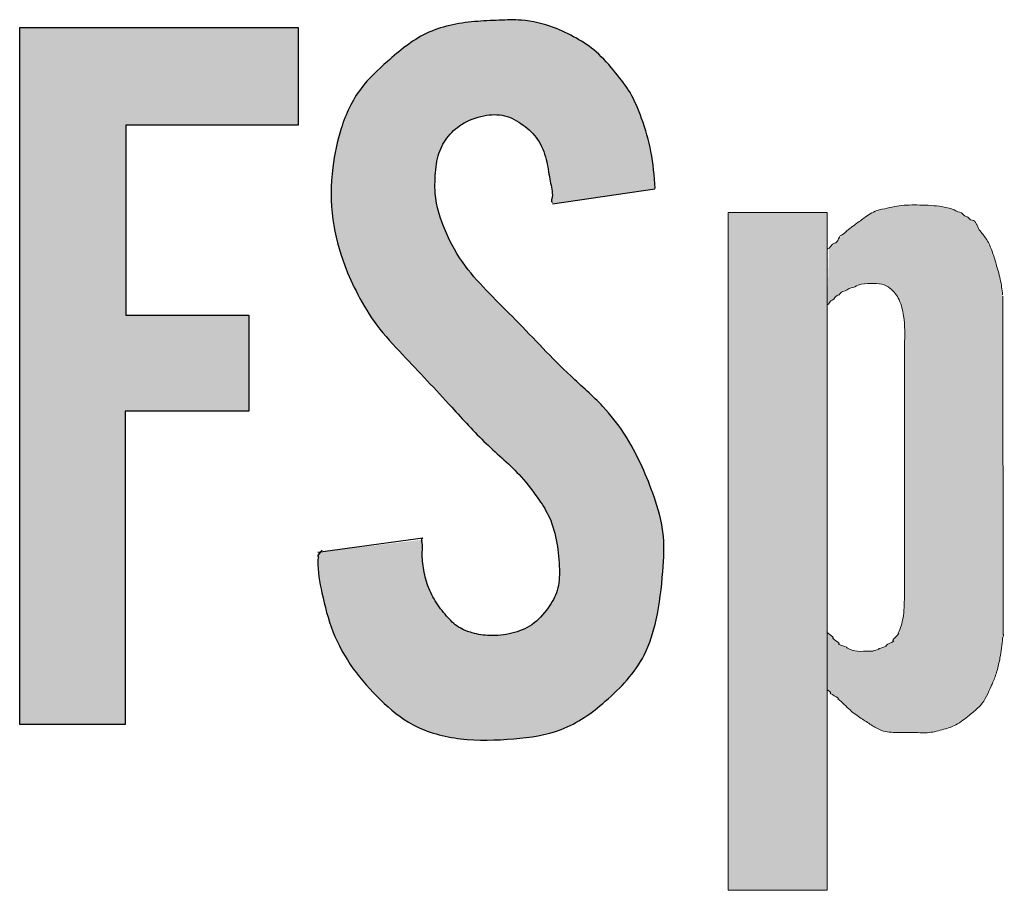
# Model space of a CAD drawing. Header units: centimetres. Extents: x 36226 to 898353716, y 11794 to 57421.
# Tile 12 of 15: x 898353544 to 898353574, y 12859 to 12886. Entities that reach past the tile are written whole.
import ezdxf

# ---------------------------------------------------------------- set-up
doc = ezdxf.new("R2010")
doc.units = ezdxf.units.CM
doc.header["$MEASUREMENT"] = 0

msp = doc.modelspace()

# ---------------------------------------------------------------- hatches: boundary and pattern name
at = {"linetype": 'Continuous', "lineweight": 25, "true_color": 0xdf0000}
for points in [[(898353543.514, 12863.742), (898353546.809, 12863.742), (898353546.809, 12873.556), (898353550.68, 12873.556), (898353550.68, 12876.556), (898353546.837, 12876.556), (898353546.837, 12882.501), (898353552.223, 12882.501), (898353552.223, 12885.557), (898353543.514, 12885.557)], [(898353552.838, 12869.134), (898353552.842, 12868.686), (898353552.872, 12868.4), (898353552.931, 12868.052), (898353553.042, 12867.536), (898353553.145, 12867.145), (898353553.252, 12866.816), (898353553.356, 12866.548), (898353553.476, 12866.285), (898353553.611, 12866.028), (898353553.759, 12865.778), (898353553.919, 12865.536), (898353554.091, 12865.303), (898353554.31, 12865.034), (898353554.543, 12864.777), (898353554.788, 12864.529), (898353555.044, 12864.292), (898353555.267, 12864.105), (898353555.5, 12863.933), (898353555.695, 12863.808), (898353555.897, 12863.697), (898353556.108, 12863.601), (898353556.38, 12863.5), (898353556.659, 12863.418), (898353556.945, 12863.356), (898353557.29, 12863.303), (898353557.637, 12863.271), (898353558.041, 12863.258), (898353558.446, 12863.266), (898353558.967, 12863.3), (898353559.432, 12863.349), (898353559.778, 12863.404), (898353560.06, 12863.466), (898353560.336, 12863.547), (898353560.55, 12863.629), (898353560.759, 12863.726), (898353561.011, 12863.865), (898353561.255, 12864.022), (898353561.491, 12864.194), (898353561.766, 12864.415), (898353562.031, 12864.649), (898353562.244, 12864.852), (898353562.445, 12865.064), (898353562.634, 12865.285), (898353562.773, 12865.47), (898353562.901, 12865.661), (898353563.017, 12865.86), (898353563.118, 12866.067), (898353563.227, 12866.335), (898353563.317, 12866.611), (898353563.406, 12866.948), (898353563.487, 12867.346), (898353563.558, 12867.803), (898353563.614, 12868.32), (898353563.656, 12868.9), (898353563.664, 12869.248), (898353563.655, 12869.536), (898353563.626, 12869.823), (898353563.576, 12870.108), (898353563.507, 12870.389), (898353563.407, 12870.723), (898353563.252, 12871.16), (898353563.079, 12871.589), (898353562.889, 12872.011), (898353562.706, 12872.372), (898353562.534, 12872.674), (898353562.379, 12872.918), (898353562.211, 12873.154), (898353562.032, 12873.382), (898353561.843, 12873.601), (898353561.645, 12873.812), (898353561.355, 12874.094), (898353560.676, 12874.724), (898353560.264, 12875.129), (898353559.62, 12875.794), (898353558.976, 12876.459), (898353558.162, 12877.28), (898353557.883, 12877.575), (898353557.655, 12877.837), (898353557.476, 12878.064), (898353557.31, 12878.3), (898353557.157, 12878.545), (898353557.017, 12878.798), (898353556.865, 12879.112), (898353556.731, 12879.436), (898353556.637, 12879.712), (898353556.577, 12879.937), (898353556.533, 12880.164), (898353556.509, 12880.393), (898353556.505, 12880.624), (898353556.523, 12881.03), (898353556.547, 12881.261), (898353556.578, 12881.432), (898353556.624, 12881.599), (898353556.686, 12881.762), (898353556.763, 12881.918), (898353556.857, 12882.066), (898353556.964, 12882.203), (898353557.086, 12882.328), (898353557.219, 12882.441), (898353557.362, 12882.539), (898353557.514, 12882.623), (898353557.674, 12882.693), (898353557.839, 12882.749), (898353558.01, 12882.79), (898353558.184, 12882.818), (898353558.359, 12882.83), (898353558.533, 12882.822), (898353558.703, 12882.791), (898353558.867, 12882.736), (898353559.023, 12882.659), (898353559.173, 12882.567), (898353559.316, 12882.463), (898353559.45, 12882.35), (898353559.573, 12882.228), (898353559.683, 12882.094), (898353559.778, 12881.95), (898353559.857, 12881.795), (898353559.922, 12881.632), (898353559.973, 12881.465), (898353560.023, 12881.238), (898353560.114, 12880.727), (898353560.157, 12880.5), (898353560.175, 12880.326), (898353560.179, 12880.041), (898353563.393, 12880.521), (898353563.339, 12881.131), (898353563.288, 12881.516), (898353563.225, 12881.843), (898353563.143, 12882.166), (898353563.027, 12882.538), (898353562.874, 12882.958), (898353562.765, 12883.214), (898353562.666, 12883.413), (898353562.553, 12883.604), (898353562.395, 12883.832), (898353562.153, 12884.138), (898353561.901, 12884.437), (898353561.71, 12884.639), (898353561.548, 12884.791), (898353561.375, 12884.93), (898353561.193, 12885.058), (898353560.956, 12885.204), (898353560.661, 12885.362), (898353560.409, 12885.479), (898353560.15, 12885.581), (898353559.884, 12885.664), (898353559.612, 12885.729), (898353559.337, 12885.772), (898353559.06, 12885.792), (898353558.726, 12885.791), (898353558.005, 12885.761), (898353557.615, 12885.728), (898353557.281, 12885.683), (898353556.951, 12885.617), (898353556.681, 12885.544), (898353556.419, 12885.451), (898353556.217, 12885.362), (898353556.022, 12885.258), (898353555.788, 12885.11), (898353555.563, 12884.947), (898353555.301, 12884.737), (898353554.877, 12884.367), (898353554.631, 12884.139), (898353554.436, 12883.941), (898353554.29, 12883.775), (898353554.154, 12883.6), (898353554.03, 12883.416), (898353553.891, 12883.175), (898353553.769, 12882.924), (898353553.662, 12882.664), (898353553.553, 12882.346), (898353553.463, 12882.024), (898353553.379, 12881.644), (898353553.318, 12881.26), (898353553.277, 12880.872), (898353553.258, 12880.482), (898353553.261, 12880.092), (898353553.283, 12879.758), (898353553.325, 12879.427), (898353553.387, 12879.099), (898353553.466, 12878.774), (898353553.579, 12878.401), (898353553.712, 12878.034), (898353553.862, 12877.675), (898353554.029, 12877.323), (898353554.211, 12876.979), (898353554.38, 12876.691), (898353554.563, 12876.412), (898353554.727, 12876.187), (898353554.937, 12875.929), (898353555.195, 12875.637), (898353556.717, 12874.015), (898353557.619, 12873.032), (898353557.928, 12872.712), (898353558.208, 12872.442), (898353558.864, 12871.84), (898353559.101, 12871.605), (898353559.287, 12871.4), (898353559.463, 12871.185), (898353559.663, 12870.917), (898353559.85, 12870.64), (898353559.993, 12870.401), (898353560.092, 12870.202), (898353560.173, 12869.995), (898353560.238, 12869.782), (898353560.3, 12869.51), (898353560.353, 12869.18), (898353560.385, 12868.849), (898353560.396, 12868.513), (898353560.389, 12868.289), (898353560.369, 12868.123), (898353560.334, 12867.961), (898353560.279, 12867.805), (898353560.207, 12867.654), (898353560.121, 12867.509), (898353559.992, 12867.325), (898353559.886, 12867.193), (898353559.772, 12867.07), (898353559.649, 12866.958), (898353559.515, 12866.859), (898353559.372, 12866.775), (898353559.22, 12866.705), (898353559.062, 12866.647), (898353558.845, 12866.588), (898353558.625, 12866.549), (898353558.403, 12866.529), (898353558.181, 12866.53), (898353557.96, 12866.553), (898353557.741, 12866.596), (898353557.58, 12866.642), (898353557.423, 12866.701), (898353557.274, 12866.777), (898353557.182, 12866.839), (898353557.054, 12866.945), (898353556.935, 12867.063), (898353556.788, 12867.232), (898353556.653, 12867.409), (898353556.529, 12867.593), (898353556.418, 12867.786), (898353556.322, 12867.986), (898353556.261, 12868.143), (898353556.199, 12868.36), (898353556.145, 12868.633), (898353556.114, 12868.896), (898353556.107, 12869.11), (898353556.12, 12869.347), (898353556.13, 12869.531)]]:
    msp.add_hatch(color=12, dxfattribs=at).paths.add_polyline_path(points)
at = {"linetype": 'Continuous', "lineweight": 20}
for points in [[(898353568.838, 12878.668), (898353568.772, 12876.88), (898353568.973, 12877.067), (898353569.2, 12877.254), (898353569.292, 12877.312), (898353569.444, 12877.377), (898353569.734, 12877.493), (898353569.857, 12877.524), (898353570.04, 12877.544), (898353570.3, 12877.548), (898353570.445, 12877.531), (898353570.551, 12877.501), (898353570.651, 12877.454), (898353570.744, 12877.394), (898353570.826, 12877.321), (898353570.91, 12877.223), (898353570.981, 12877.115), (898353571.045, 12876.984), (898353571.1, 12876.829), (898353571.146, 12876.634), (898353571.184, 12876.363), (898353571.202, 12876.071), (898353571.197, 12875.741), (898353571.189, 12875.612), (898353571.186, 12867.545), (898353571.17, 12867.26), (898353571.138, 12867.041), (898353571.088, 12866.842), (898353571.022, 12866.663), (898353570.944, 12866.505), (898353570.882, 12866.413), (898353570.745, 12866.282), (898353570.637, 12866.214), (898353570.449, 12866.129), (898353570.257, 12866.052), (898353569.862, 12866.037), (898353569.721, 12866.039), (898353569.597, 12866.063), (898353569.432, 12866.122), (898353569.241, 12866.207), (898353569.147, 12866.264), (898353568.861, 12866.561), (898353568.772, 12866.65), (898353568.772, 12864.85), (898353568.881, 12864.738), (898353569.036, 12864.611), (898353569.174, 12864.497), (898353569.481, 12864.205), (898353569.638, 12864.08), (898353569.931, 12863.877), (898353570.271, 12863.66), (898353570.409, 12863.587), (898353570.534, 12863.542), (898353570.687, 12863.512), (898353570.889, 12863.497), (898353571.581, 12863.492), (898353571.872, 12863.489), (898353572.048, 12863.506), (898353572.267, 12863.553), (898353572.59, 12863.648), (898353572.755, 12863.713), (898353572.891, 12863.788), (898353573.036, 12863.891), (898353573.439, 12864.216), (898353573.55, 12864.324), (898353573.633, 12864.427), (898353573.716, 12864.559), (898353573.818, 12864.759), (898353573.99, 12865.149), (898353574.07, 12865.381), (898353574.144, 12865.661), (898353574.202, 12865.968), (898353574.263, 12866.455), (898353574.275, 12866.566), (898353574.264, 12877.173), (898353574.21, 12877.566), (898353574.152, 12877.831), (898353573.974, 12878.432), (898353573.888, 12878.668), (898353573.808, 12878.838), (898353573.72, 12878.98), (898353573.508, 12879.266), (898353573.387, 12879.438), (898353573.317, 12879.514), (898353573.235, 12879.577), (898353572.917, 12879.78), (898353572.785, 12879.842), (898353572.606, 12879.901), (898353572.402, 12879.945), (898353572.112, 12879.981), (898353571.757, 12880), (898353571.338, 12880), (898353571.067, 12879.981), (898353570.841, 12879.943), (898353570.391, 12879.846), (898353570.255, 12879.797), (898353570.107, 12879.718), (898353569.898, 12879.576), (898353569.446, 12879.239), (898353569.287, 12879.103), (898353569.142, 12878.953), (898353568.996, 12878.803)], [(898353568.772, 12879.764), (898353565.672, 12879.764), (898353565.672, 12858.558), (898353568.772, 12858.558)]]:
    msp.add_hatch(color=152, dxfattribs=at).paths.add_polyline_path(points)

# ---------------------------------------------------------------- linework, layer by layer
at = {"color": 152, "linetype": 'Continuous', "lineweight": 20}
msp.add_line((898353571.189, 12867.736), (898353571.189, 12875.612), dxfattribs=at)
at = {"color": 12, "linetype": 'Continuous', "lineweight": 25, "true_color": 0xdf0000, "flags": 128}
msp.add_lwpolyline([(898353543.514, 12863.742), (898353543.514, 12885.557), (898353552.223, 12885.557), (898353552.223, 12882.501), (898353546.837, 12882.501), (898353546.837, 12876.556), (898353550.68, 12876.556), (898353550.68, 12873.556), (898353546.809, 12873.556), (898353546.809, 12863.742)], close=True, dxfattribs=at)
for points in [[(898353560.179, 12880.041), (898353563.383, 12880.51)], [(898353552.838, 12869.134), (898353556.126, 12869.585)]]:
    msp.add_lwpolyline(points, dxfattribs=at)
at = {"color": 152, "linetype": 'Continuous', "lineweight": 20, "flags": 128}
msp.add_lwpolyline([(898353565.672, 12879.764), (898353568.772, 12879.764), (898353568.772, 12858.558), (898353565.672, 12858.558)], close=True, dxfattribs=at)
msp.add_lwpolyline([(898353574.267, 12877.152), (898353574.275, 12866.566)], dxfattribs=at)
at = {"color": 12, "linetype": 'Continuous', "lineweight": 25, "true_color": 0xdf0000}
for points, knots in [([(898353563.393, 12880.521), (898353563.363, 12880.907), (898353563.333, 12881.294), (898353563.26, 12881.673), (898353563.193, 12882.023), (898353563.09, 12882.367), (898353562.969, 12882.706), (898353562.869, 12882.987), (898353562.757, 12883.264), (898353562.606, 12883.518), (898353562.476, 12883.736), (898353562.318, 12883.937), (898353562.156, 12884.135), (898353561.965, 12884.369), (898353561.77, 12884.599), (898353561.543, 12884.795), (898353561.355, 12884.958), (898353561.144, 12885.096), (898353560.927, 12885.22), (898353560.698, 12885.351), (898353560.462, 12885.465), (898353560.216, 12885.557), (898353559.892, 12885.677), (898353559.551, 12885.759), (898353559.207, 12885.784), (898353558.977, 12885.801), (898353558.746, 12885.793), (898353558.516, 12885.784), (898353558.259, 12885.775), (898353558.003, 12885.764), (898353557.745, 12885.741), (898353557.223, 12885.694), (898353556.693, 12885.592), (898353556.227, 12885.366), (898353555.782, 12885.152), (898353555.395, 12884.825), (898353555.018, 12884.493), (898353554.719, 12884.229), (898353554.426, 12883.963), (898353554.191, 12883.65), (898353553.912, 12883.28), (898353553.713, 12882.846), (898353553.57, 12882.401), (898353553.442, 12882.001), (898353553.358, 12881.593), (898353553.308, 12881.178), (898353553.243, 12880.637), (898353553.235, 12880.085), (898353553.308, 12879.545), (898353553.374, 12879.056), (898353553.506, 12878.576), (898353553.681, 12878.114), (898353553.799, 12877.802), (898353553.937, 12877.498), (898353554.091, 12877.202), (898353554.265, 12876.867), (898353554.461, 12876.541), (898353554.688, 12876.239), (898353554.931, 12875.916), (898353555.209, 12875.619), (898353555.488, 12875.324), (898353556.005, 12874.776), (898353556.521, 12874.232), (898353557.027, 12873.677), (898353557.38, 12873.291), (898353557.728, 12872.9), (898353558.106, 12872.538), (898353558.47, 12872.191), (898353558.862, 12871.871), (898353559.199, 12871.5), (898353559.406, 12871.272), (898353559.592, 12871.025), (898353559.766, 12870.768), (898353559.884, 12870.593), (898353559.996, 12870.413), (898353560.083, 12870.222), (898353560.198, 12869.969), (898353560.268, 12869.696), (898353560.317, 12869.422), (898353560.364, 12869.15), (898353560.39, 12868.876), (898353560.395, 12868.598), (898353560.399, 12868.375), (898353560.391, 12868.149), (898353560.328, 12867.939), (898353560.269, 12867.745), (898353560.165, 12867.565), (898353560.045, 12867.397), (898353559.901, 12867.194), (898353559.734, 12867.008), (898353559.532, 12866.87), (898353559.345, 12866.743), (898353559.128, 12866.658), (898353558.906, 12866.603), (898353558.678, 12866.546), (898353558.444, 12866.52), (898353558.212, 12866.529), (898353558.029, 12866.536), (898353557.848, 12866.565), (898353557.671, 12866.614), (898353557.521, 12866.656), (898353557.374, 12866.713), (898353557.244, 12866.796), (898353557.102, 12866.887), (898353556.98, 12867.009), (898353556.868, 12867.138), (898353556.737, 12867.288), (898353556.619, 12867.447), (898353556.515, 12867.616), (898353556.412, 12867.784), (898353556.323, 12867.961), (898353556.259, 12868.151), (898353556.197, 12868.335), (898353556.158, 12868.531), (898353556.134, 12868.714), (898353556.108, 12868.902), (898353556.098, 12869.077), (898353556.116, 12869.295), (898353556.124, 12869.395), (898353556.043, 12869.585), (898353556.126, 12869.585)], [0, 0, 0, 0, 1, 1, 1, 2, 2, 2, 3, 3, 3, 4, 4, 4, 5, 5, 5, 6, 6, 6, 7, 7, 7, 8, 8, 8, 9, 9, 9, 10, 10, 10, 11, 11, 11, 12, 12, 12, 13, 13, 13, 14, 14, 14, 15, 15, 15, 16, 16, 16, 17, 17, 17, 18, 18, 18, 19, 19, 19, 20, 20, 20, 21, 21, 21, 22, 22, 22, 23, 23, 23, 24, 24, 24, 25, 25, 25, 26, 26, 26, 27, 27, 27, 28, 28, 28, 29, 29, 29, 30, 30, 30, 31, 31, 31, 32, 32, 32, 33, 33, 33, 34, 34, 34, 35, 35, 35, 36, 36, 36, 37, 37, 37, 38, 38, 38, 39, 39, 39, 40, 40, 40, 40]), ([(898353552.973, 12869.2), (898353552.98, 12869.2), (898353552.798, 12869.007), (898353552.836, 12869.007), (898353552.888, 12869.007), (898353552.836, 12868.909), (898353552.836, 12868.863), (898353552.836, 12868.543), (898353552.898, 12868.202), (898353552.968, 12867.869), (898353553.056, 12867.451), (898353553.158, 12867.046), (898353553.312, 12866.657), (898353553.473, 12866.246), (898353553.693, 12865.853), (898353553.95, 12865.492), (898353554.202, 12865.14), (898353554.49, 12864.817), (898353554.802, 12864.515), (898353555.11, 12864.218), (898353555.442, 12863.94), (898353555.817, 12863.739), (898353556.272, 12863.494), (898353556.79, 12863.361), (898353557.308, 12863.301), (898353557.862, 12863.236), (898353558.415, 12863.253), (898353558.974, 12863.301), (898353559.479, 12863.344), (898353559.988, 12863.411), (898353560.453, 12863.59), (898353560.959, 12863.784), (898353561.412, 12864.109), (898353561.833, 12864.473), (898353562.319, 12864.891), (898353562.763, 12865.36), (898353563.047, 12865.918), (898353563.223, 12866.262), (898353563.338, 12866.64), (898353563.422, 12867.021), (898353563.533, 12867.52), (898353563.592, 12868.024), (898353563.632, 12868.533), (898353563.665, 12868.949), (898353563.684, 12869.369), (898353563.632, 12869.78), (898353563.585, 12870.151), (898353563.48, 12870.515), (898353563.357, 12870.871), (898353563.246, 12871.19), (898353563.121, 12871.503), (898353562.982, 12871.811), (898353562.817, 12872.176), (898353562.632, 12872.533), (898353562.412, 12872.867), (898353562.219, 12873.161), (898353561.999, 12873.437), (898353561.759, 12873.693), (898353561.441, 12874.032), (898353561.089, 12874.335), (898353560.75, 12874.654), (898353560.154, 12875.215), (898353559.602, 12875.823), (898353559.028, 12876.406), (898353558.757, 12876.682), (898353558.48, 12876.953), (898353558.209, 12877.231), (898353557.943, 12877.504), (898353557.682, 12877.785), (898353557.456, 12878.091), (898353557.206, 12878.431), (898353556.998, 12878.802), (898353556.829, 12879.194), (898353556.667, 12879.569), (898353556.54, 12879.963), (898353556.511, 12880.364), (898353556.5, 12880.521), (898353556.504, 12880.678), (898353556.511, 12880.835), (898353556.522, 12881.075), (898353556.541, 12881.316), (898353556.607, 12881.545), (898353556.664, 12881.742), (898353556.757, 12881.931), (898353556.879, 12882.097), (898353557.004, 12882.265), (898353557.159, 12882.409), (898353557.334, 12882.521), (898353557.546, 12882.658), (898353557.786, 12882.748), (898353558.037, 12882.796), (898353558.252, 12882.837), (898353558.476, 12882.846), (898353558.684, 12882.796), (898353558.892, 12882.745), (898353559.085, 12882.635), (898353559.261, 12882.504), (898353559.437, 12882.375), (898353559.595, 12882.225), (898353559.716, 12882.049), (898353559.842, 12881.864), (898353559.927, 12881.65), (898353559.982, 12881.431), (898353560.033, 12881.226), (898353560.057, 12881.018), (898353560.097, 12880.813), (898353560.129, 12880.646), (898353560.171, 12880.483), (898353560.176, 12880.309), (898353560.178, 12880.233), (898353560.107, 12880.082), (898353560.178, 12880.082)], [0, 0, 0, 0, 1, 1, 1, 2, 2, 2, 3, 3, 3, 4, 4, 4, 5, 5, 5, 6, 6, 6, 7, 7, 7, 8, 8, 8, 9, 9, 9, 10, 10, 10, 11, 11, 11, 12, 12, 12, 13, 13, 13, 14, 14, 14, 15, 15, 15, 16, 16, 16, 17, 17, 17, 18, 18, 18, 19, 19, 19, 20, 20, 20, 21, 21, 21, 22, 22, 22, 23, 23, 23, 24, 24, 24, 25, 25, 25, 26, 26, 26, 27, 27, 27, 28, 28, 28, 29, 29, 29, 30, 30, 30, 31, 31, 31, 32, 32, 32, 33, 33, 33, 34, 34, 34, 35, 35, 35, 36, 36, 36, 37, 37, 37, 37])]:
    msp.add_open_spline(points, degree=3, knots=knots, dxfattribs=at)
at = {"color": 152, "linetype": 'Continuous', "lineweight": 20}
for points, knots in [([(898353569.257, 12879.074), (898353569.371, 12879.185), (898353569.499, 12879.281), (898353569.627, 12879.376), (898353569.725, 12879.449), (898353569.822, 12879.521), (898353569.922, 12879.593), (898353570.05, 12879.685), (898353570.183, 12879.775), (898353570.33, 12879.827), (898353570.435, 12879.864), (898353570.546, 12879.881), (898353570.655, 12879.903), (898353570.755, 12879.924), (898353570.853, 12879.948), (898353570.953, 12879.965), (898353571.158, 12880), (898353571.368, 12880.004), (898353571.578, 12880.003), (898353571.815, 12880.001), (898353572.051, 12879.993), (898353572.286, 12879.962), (898353572.421, 12879.945), (898353572.556, 12879.919), (898353572.687, 12879.877), (898353572.768, 12879.851), (898353572.837, 12879.777), (898353572.922, 12879.777), (898353573.004, 12879.777), (898353573.046, 12879.643), (898353573.129, 12879.643), (898353573.201, 12879.643), (898353573.236, 12879.524), (898353573.306, 12879.524), (898353573.428, 12879.524), (898353573.461, 12879.331), (898353573.533, 12879.228), (898353573.601, 12879.132), (898353573.678, 12879.045), (898353573.742, 12878.948), (898353573.812, 12878.843), (898353573.867, 12878.727), (898353573.912, 12878.608), (898353573.963, 12878.475), (898353574.003, 12878.339), (898353574.044, 12878.203), (898353574.096, 12878.029), (898353574.15, 12877.856), (898353574.188, 12877.679), (898353574.222, 12877.518), (898353574.243, 12877.354), (898353574.262, 12877.191)], [0, 0, 0, 0, 1, 1, 1, 2, 2, 2, 3, 3, 3, 4, 4, 4, 5, 5, 5, 6, 6, 6, 7, 7, 7, 8, 8, 8, 9, 9, 9, 10, 10, 10, 11, 11, 11, 12, 12, 12, 13, 13, 13, 14, 14, 14, 15, 15, 15, 16, 16, 16, 17, 17, 17, 17]), ([(898353568.772, 12878.616), (898353568.873, 12878.616), (898353568.904, 12878.811), (898353569.005, 12878.811), (898353569.126, 12878.811), (898353569.136, 12879.074), (898353569.257, 12879.074)], [0, 0, 0, 0, 1, 1, 1, 2, 2, 2, 2]), ([(898353568.772, 12876.88), (898353568.844, 12876.88), (898353568.857, 12877.029), (898353568.929, 12877.029), (898353569.005, 12877.029), (898353569.027, 12877.177), (898353569.103, 12877.177), (898353569.171, 12877.177), (898353569.198, 12877.297), (898353569.265, 12877.297), (898353569.359, 12877.297), (898353569.43, 12877.408), (898353569.525, 12877.408), (898353569.604, 12877.408), (898353569.67, 12877.472), (898353569.744, 12877.496), (898353569.871, 12877.536), (898353570.008, 12877.544), (898353570.144, 12877.548), (898353570.26, 12877.551), (898353570.376, 12877.551), (898353570.487, 12877.522), (898353570.577, 12877.498), (898353570.663, 12877.454), (898353570.738, 12877.398), (898353570.863, 12877.304), (898353570.957, 12877.173), (898353571.024, 12877.033), (898353571.098, 12876.876), (898353571.137, 12876.706), (898353571.163, 12876.535), (898353571.208, 12876.231), (898353571.211, 12875.922), (898353571.189, 12875.612)], [0, 0, 0, 0, 1, 1, 1, 2, 2, 2, 3, 3, 3, 4, 4, 4, 5, 5, 5, 6, 6, 6, 7, 7, 7, 8, 8, 8, 9, 9, 9, 10, 10, 10, 11, 11, 11, 11]), ([(898353571.189, 12867.736), (898353571.187, 12867.516), (898353571.184, 12867.296), (898353571.146, 12867.081), (898353571.116, 12866.918), (898353571.068, 12866.757), (898353570.996, 12866.605)], [0, 0, 0, 0, 1, 1, 1, 2, 2, 2, 2]), ([(898353569.385, 12866.141), (898353569.48, 12866.141), (898353569.047, 12866.271), (898353569.138, 12866.271), (898353569.227, 12866.271), (898353568.862, 12866.463), (898353568.952, 12866.463), (898353569.039, 12866.463), (898353568.686, 12866.65), (898353568.772, 12866.65)], [0, 0, 0, 0, 1, 1, 1, 2, 2, 2, 3, 3, 3, 3]), ([(898353574.275, 12866.566), (898353574.314, 12866.566), (898353574.266, 12866.488), (898353574.262, 12866.448), (898353574.24, 12866.242), (898353574.217, 12866.037), (898353574.179, 12865.833), (898353574.154, 12865.694), (898353574.122, 12865.556), (898353574.082, 12865.42), (898353574.047, 12865.3), (898353574.006, 12865.182), (898353573.956, 12865.067), (898353573.939, 12865.028), (898353573.921, 12864.989), (898353573.904, 12864.95), (898353573.808, 12864.738), (898353573.717, 12864.516), (898353573.567, 12864.344), (898353573.469, 12864.231), (898353573.346, 12864.139), (898353573.226, 12864.043), (898353573.087, 12863.932), (898353572.953, 12863.815), (898353572.798, 12863.734), (898353572.681, 12863.674), (898353572.553, 12863.634), (898353572.425, 12863.597), (898353572.271, 12863.552), (898353572.117, 12863.51), (898353571.96, 12863.495), (898353571.806, 12863.48), (898353571.649, 12863.492), (898353571.494, 12863.495), (898353571.316, 12863.499), (898353571.141, 12863.493), (898353570.961, 12863.495), (898353570.796, 12863.497), (898353570.627, 12863.507), (898353570.474, 12863.561), (898353570.359, 12863.602), (898353570.254, 12863.668), (898353570.15, 12863.734), (898353570.045, 12863.802), (898353569.942, 12863.869), (898353569.839, 12863.938), (898353569.722, 12864.017), (898353569.605, 12864.099), (898353569.498, 12864.191), (898353569.364, 12864.306), (898353569.247, 12864.439), (898353569.111, 12864.552)], [0, 0, 0, 0, 1, 1, 1, 2, 2, 2, 3, 3, 3, 4, 4, 4, 5, 5, 5, 6, 6, 6, 7, 7, 7, 8, 8, 8, 9, 9, 9, 10, 10, 10, 11, 11, 11, 12, 12, 12, 13, 13, 13, 14, 14, 14, 15, 15, 15, 16, 16, 16, 17, 17, 17, 17]), ([(898353570.996, 12866.605), (898353571.091, 12866.605), (898353570.75, 12866.368), (898353570.843, 12866.368), (898353570.935, 12866.368), (898353570.527, 12866.205), (898353570.62, 12866.205), (898353570.704, 12866.205), (898353570.305, 12866.104), (898353570.389, 12866.104), (898353570.456, 12866.104), (898353570.136, 12866.039), (898353570.201, 12866.039), (898353570.277, 12866.039), (898353569.893, 12866.039), (898353569.971, 12866.039), (898353570.054, 12866.039), (898353569.806, 12866.031), (898353569.726, 12866.039), (898353569.61, 12866.049), (898353569.497, 12866.095), (898353569.385, 12866.141)], [0, 0, 0, 0, 1, 1, 1, 2, 2, 2, 3, 3, 3, 4, 4, 4, 5, 5, 5, 6, 6, 6, 7, 7, 7, 7]), ([(898353569.111, 12864.552), (898353569.211, 12864.552), (898353568.779, 12864.74), (898353568.879, 12864.74), (898353568.93, 12864.74), (898353568.721, 12864.85), (898353568.772, 12864.85)], [0, 0, 0, 0, 1, 1, 1, 2, 2, 2, 2])]:
    msp.add_open_spline(points, degree=3, knots=knots, dxfattribs=at)

doc.saveas('drawing.dxf')
